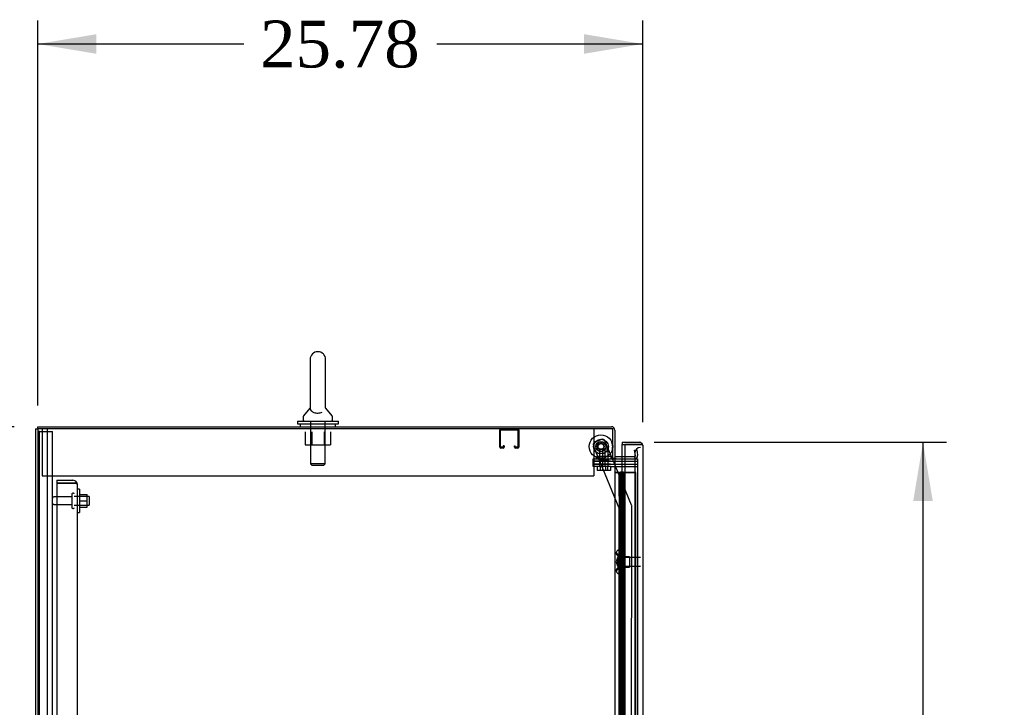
# Model space of a CAD drawing. Header units: inches. Extents: x 2 to 538, y -2 to 358.
# Tile 9 of 25: x 27 to 69, y 218 to 248. Entities that reach past the tile are written whole.
import ezdxf
from ezdxf.enums import TextEntityAlignment as Align
from ezdxf.lldxf.tags import DXFTag

# ---------------------------------------------------------------- set-up
doc = ezdxf.new("R2010")
doc.units = ezdxf.units.IN
doc.header["$MEASUREMENT"] = 0
for name, color, linetype in [('COM43135', 7, 'Continuous'), ('COM50677-1', 7, 'Continuous'), ('COM55607-2', 7, 'Continuous'), ('COM55738-23', 7, 'Continuous'), ('COM56145', 7, 'Continuous'), ('COM70098', 7, 'Continuous'), ('COM70112-4', 7, 'Continuous'), ('COM70220', 7, 'Continuous'), ('COM70839-4', 7, 'Continuous'), ('COM71182-2', 7, 'Continuous'), ('COM71187-2', 7, 'Continuous'), ('COM71193-4', 7, 'Continuous'), ('Default', 7, 'Continuous'), ('GSK86006', 7, 'Continuous'), ('NTS166105', 7, 'Continuous'), ('NTS18024', 7, 'Continuous'), ('NTS18147', 7, 'Continuous'), ('NTS86070', 7, 'Continuous'), ('ROL87452', 7, 'Continuous'), ('RVT17786', 7, 'Continuous'), ('SCC180005', 7, 'Continuous'), ('SCS86415', 7, 'Continuous'), ('STD26089', 7, 'Continuous'), ('STD26122', 7, 'Continuous'), ('WAF25059', 7, 'Continuous'), ('WAF25376', 7, 'Continuous'), ('WAF25377', 7, 'Continuous'), ('WAM254785', 7, 'Continuous'), ('WAM30038', 7, 'Continuous')]:
    doc.layers.add(name, color=color, linetype=linetype)
doc.styles.add('SEACAD_Times_New_Roman', font='times.ttf')
tags = doc.linetypes.add('HIDDEN2', pattern=[0.1875, 0.125, -0.0625]).pattern_tags.tags
tags[6:7] = [DXFTag(74, 4), DXFTag(75, 0), DXFTag(340, '0'), DXFTag(46, 0.0), DXFTag(50, 0.0), DXFTag(44, 0.0), DXFTag(45, 0.0)]
tags[4:5] = [DXFTag(74, 4), DXFTag(75, 0), DXFTag(340, '0'), DXFTag(46, 0.0), DXFTag(50, 0.0), DXFTag(44, 0.0), DXFTag(45, 0.0)]
doc.dimstyles.new('HAMMOND_(STH_-_540x360)', dxfattribs={"dimtxt": 2, "dimasz": 2.5, "dimexe": 1, "dimexo": 1, "dimgap": 0.5, "dimtad": 0, "dimtih": 1, "dimtoh": 1, "dimzin": 0, "dimdsep": 46, "dimtxsty": 'SEACAD_Times_New_Roman', "dimblk1": '_SE_FILLED', "dimblk2": '_SE_FILLED', "dimsah": 1, "dimcen": 1, "dimadec": 0, "dimazin": 0, "dimtfac": 0.8, "dimtofl": 0, "dimtmove": 0, "dimatfit": 3, "dimfxl": 1, "dimtolj": 1, "dimtzin": 0, "dimarcsym": 0})

# ---------------------------------------------------------------- blocks, each defined once
blk = doc.blocks.new('SE3')
at = {"layer": 'COM43135', "color": 7, "linetype": 'HIDDEN2'}
for p, q in [((28.771, 228.174), (28.771, 228.049)), ((28.771, 228.174), (29.461, 228.174)), ((28.771, 228.049), (28.771, 160.3)), ((29.461, 228.049), (28.771, 228.049)), ((28.771, 228.049), (29.461, 228.049)), ((29.461, 228.05), (29.461, 228.049)), ((29.543, 228.05), (29.461, 228.05)), ((29.461, 228.049), (29.611, 228.049)), ((29.543, 228.05), (29.611, 228.099)), ((29.646, 227.99), (29.646, 227.989)), ((29.646, 227.99), (29.646, 227.99)), ((29.646, 227.989), (29.646, 160.359))]:
    blk.add_line(p, q, dxfattribs=at)
for start, end in [(36.194, 90), (0.1208, 36.194), (0, 0.0589)]:
    blk.add_arc((29.461, 227.989), 0.185, start, end, dxfattribs=at)
blk.add_open_spline([(29.611, 228.049), (29.622, 228.039), (29.631, 228.029), (29.64, 228.015), (29.642, 228.01), (29.645, 228), (29.646, 227.995), (29.646, 227.99)], degree=3, knots=[0, 0, 0, 0, 0.5, 0.5, 0.75, 0.75, 1, 1, 1, 1], dxfattribs=at)
at = {"layer": 'COM50677-1', "color": 7, "linetype": 'HIDDEN2'}
for p, q in [((28.147, 230.359), (28.147, 230.174)), ((51.647, 230.359), (51.647, 230.174)), ((28.147, 230.174), (28.147, 228.359)), ((51.647, 230.174), (51.647, 228.359)), ((28.147, 228.359), (51.647, 228.359))]:
    blk.add_line(p, q, dxfattribs=at)
at = {"layer": 'COM55607-2', "color": 7, "linetype": 'Continuous'}
for p, q in [((52.552, 228.498), (52.764, 228.498)), ((52.764, 228.498), (52.967, 228.498)), ((52.764, 227.498), (52.764, 228.498)), ((52.788, 228.507), (52.788, 228.533)), ((52.788, 228.533), (52.838, 228.533)), ((52.838, 228.507), (52.788, 228.507)), ((52.8, 228.507), (52.8, 228.498)), ((52.838, 228.533), (52.863, 228.533)), ((52.838, 228.507), (52.863, 228.507)), ((52.863, 228.533), (52.913, 228.533)), ((52.913, 228.507), (52.863, 228.507)), ((52.9, 228.498), (52.9, 228.507)), ((52.913, 228.533), (52.913, 228.507)), ((52.967, 228.498), (52.969, 228.498)), ((52.967, 227.498), (52.967, 228.498)), ((52.967, 227.498), (52.764, 227.498)), ((52.764, 226.498), (52.764, 227.498)), ((52.967, 227.498), (52.764, 227.498)), ((52.967, 226.498), (52.967, 227.498)), ((52.967, 226.498), (52.764, 226.498)), ((52.967, 226.498), (52.764, 226.498)), ((52.764, 225.498), (52.764, 226.498)), ((52.967, 225.498), (52.967, 226.498)), ((52.967, 225.498), (52.764, 225.498)), ((52.764, 224.498), (52.764, 225.498)), ((52.967, 225.498), (52.764, 225.498)), ((52.967, 224.498), (52.967, 225.498)), ((52.967, 224.498), (52.764, 224.498)), ((52.967, 224.498), (52.764, 224.498)), ((52.764, 223.498), (52.764, 224.498)), ((52.967, 223.498), (52.967, 224.498)), ((52.967, 223.498), (52.764, 223.498)), ((52.764, 222.498), (52.764, 223.498)), ((52.967, 223.498), (52.764, 223.498)), ((52.967, 222.498), (52.967, 223.498)), ((52.967, 222.498), (52.764, 222.498)), ((52.967, 222.498), (52.764, 222.498)), ((52.764, 221.498), (52.764, 222.498)), ((52.967, 221.498), (52.967, 222.498)), ((52.967, 221.498), (52.764, 221.498)), ((52.764, 220.498), (52.764, 221.498)), ((52.967, 221.498), (52.764, 221.498)), ((52.967, 220.498), (52.967, 221.498)), ((52.967, 220.498), (52.764, 220.498)), ((52.967, 220.498), (52.764, 220.498)), ((52.764, 219.498), (52.764, 220.498)), ((52.967, 219.498), (52.967, 220.498)), ((52.967, 219.498), (52.764, 219.498)), ((52.764, 218.498), (52.764, 219.498)), ((52.967, 219.498), (52.764, 219.498)), ((52.967, 218.498), (52.967, 219.498)), ((52.967, 218.498), (52.764, 218.498)), ((52.967, 218.498), (52.764, 218.498)), ((52.764, 217.498), (52.764, 218.498)), ((52.967, 217.498), (52.967, 218.498))]:
    blk.add_line(p, q, dxfattribs=at)
at = {"layer": 'COM55607-2', "color": 7, "linetype": 'HIDDEN2'}
for p, q in [((52.614, 228.497), (52.552, 228.497)), ((52.738, 228.497), (52.614, 228.497)), ((52.733, 228.497), (52.733, 227.498)), ((52.738, 228.497), (52.861, 228.497)), ((52.738, 227.498), (52.738, 228.497)), ((52.8, 228.498), (52.8, 160.498)), ((52.861, 228.497), (52.861, 227.498)), ((52.861, 228.497), (52.9, 228.497)), ((52.9, 160.498), (52.9, 228.498)), ((52.905, 228.497), (52.9, 228.497)), ((52.93, 228.497), (52.905, 228.497)), ((53.445, 228.497), (52.93, 228.497)), ((52.969, 228.498), (53.445, 228.498)), ((53.445, 160.498), (53.445, 228.498)), ((52.764, 227.498), (52.733, 227.498)), ((52.733, 227.498), (52.733, 226.498)), ((52.861, 227.497), (52.733, 227.497)), ((52.809, 227.497), (52.809, 226.498)), ((52.85, 227.497), (52.85, 226.498)), ((52.905, 227.497), (52.85, 227.497)), ((52.764, 226.498), (52.733, 226.498)), ((52.861, 226.497), (52.733, 226.497)), ((52.733, 226.497), (52.733, 225.498)), ((52.738, 225.498), (52.738, 226.497)), ((52.905, 226.497), (52.85, 226.497)), ((52.861, 226.497), (52.861, 225.498)), ((52.764, 225.498), (52.733, 225.498)), ((52.733, 225.498), (52.733, 224.498)), ((52.861, 225.497), (52.733, 225.497)), ((52.809, 225.497), (52.809, 224.498)), ((52.85, 225.497), (52.85, 224.498)), ((52.905, 225.497), (52.85, 225.497)), ((52.764, 224.498), (52.733, 224.498)), ((52.861, 224.497), (52.733, 224.497)), ((52.733, 224.497), (52.733, 223.498)), ((52.738, 223.498), (52.738, 224.497)), ((52.905, 224.497), (52.85, 224.497)), ((52.861, 224.497), (52.861, 223.498)), ((52.764, 223.498), (52.733, 223.498)), ((52.733, 223.498), (52.733, 222.498)), ((52.861, 223.497), (52.733, 223.497)), ((52.809, 223.497), (52.809, 222.498)), ((52.85, 223.497), (52.85, 222.498)), ((52.905, 223.497), (52.85, 223.497)), ((52.764, 222.498), (52.733, 222.498)), ((52.861, 222.497), (52.733, 222.497)), ((52.733, 222.497), (52.733, 221.498)), ((52.738, 221.498), (52.738, 222.497)), ((52.905, 222.497), (52.85, 222.497)), ((52.861, 222.497), (52.861, 221.498)), ((52.764, 221.498), (52.733, 221.498)), ((52.733, 221.498), (52.733, 220.498)), ((52.861, 221.497), (52.733, 221.497)), ((52.809, 221.497), (52.809, 220.498)), ((52.85, 221.497), (52.85, 220.498)), ((52.905, 221.497), (52.85, 221.497)), ((52.764, 220.498), (52.733, 220.498)), ((52.861, 220.497), (52.733, 220.497)), ((52.733, 220.497), (52.733, 219.498)), ((52.738, 219.498), (52.738, 220.497)), ((52.905, 220.497), (52.85, 220.497)), ((52.861, 220.497), (52.861, 219.498)), ((52.764, 219.498), (52.733, 219.498)), ((52.733, 219.498), (52.733, 218.498)), ((52.861, 219.497), (52.733, 219.497)), ((52.809, 219.497), (52.809, 218.498)), ((52.85, 219.497), (52.85, 218.498)), ((52.905, 219.497), (52.85, 219.497)), ((52.764, 218.498), (52.733, 218.498))]:
    blk.add_line(p, q, dxfattribs=at)
at = {"layer": 'COM55738-23', "color": 7, "linetype": 'HIDDEN2'}
for p, q in [((28.031, 230.256), (27.959, 230.256)), ((28.031, 158.506), (28.031, 230.256)), ((28.031, 230.256), (28.147, 230.256)), ((28.147, 230.256), (28.397, 230.256)), ((28.397, 230.256), (28.584, 230.256)), ((28.584, 158.506), (28.584, 230.256))]:
    blk.add_line(p, q, dxfattribs=at)
at = {"layer": 'COM56145', "color": 7, "linetype": 'HIDDEN2'}
for p, q in [((47.644, 229.589), (47.644, 230.316)), ((47.684, 229.589), (47.684, 230.316)), ((47.687, 230.319), (48.414, 230.319)), ((48.417, 230.316), (48.417, 229.589)), ((48.457, 230.316), (48.457, 229.589)), ((47.789, 229.586), (47.687, 229.586)), ((47.789, 229.546), (47.687, 229.546)), ((47.792, 229.64), (47.792, 229.589)), ((47.832, 229.64), (47.792, 229.64)), ((47.832, 229.64), (47.832, 229.589)), ((48.269, 229.589), (48.269, 229.64)), ((48.269, 229.64), (48.309, 229.64)), ((48.309, 229.589), (48.309, 229.64)), ((48.414, 229.586), (48.312, 229.586)), ((48.414, 229.546), (48.312, 229.546))]:
    blk.add_line(p, q, dxfattribs=at)
for centre, radius, start, end in [((47.687, 230.316), 0.043, 90, 180), ((47.687, 230.316), 0.003, 90, 180), ((48.414, 230.316), 0.043, 0, 90), ((48.414, 230.316), 0.003, 0, 90), ((47.687, 229.589), 0.043, 180, 270), ((47.687, 229.589), 0.003, 180, 270), ((47.789, 229.589), 0.003, 270, 0), ((47.789, 229.589), 0.043, 270, 0), ((48.312, 229.589), 0.043, 180, 270), ((48.312, 229.589), 0.003, 180, 270), ((48.414, 229.589), 0.003, 270, 0), ((48.414, 229.589), 0.043, 270, 0)]:
    blk.add_arc(centre, radius, start, end, dxfattribs=at)
at = {"layer": 'COM70098', "color": 7, "linetype": 'HIDDEN2'}
for p, q in [((51.62, 228.984), (51.62, 229.079)), ((51.62, 229.079), (52.37, 229.079)), ((52.37, 229.079), (52.409, 229.079)), ((52.37, 228.984), (51.62, 228.984)), ((51.62, 228.764), (51.62, 228.859)), ((51.62, 228.859), (52.37, 228.859)), ((52.37, 228.764), (51.62, 228.764)), ((52.37, 228.984), (53.519, 228.984)), ((52.37, 228.859), (53.519, 228.859)), ((52.37, 228.764), (53.519, 228.764))]:
    blk.add_line(p, q, dxfattribs=at)
at = {"layer": 'COM70112-4', "color": 7, "linetype": 'Continuous'}
for p, q in [((27.959, 230.454), (52.409, 230.454)), ((27.959, 230.359), (27.959, 230.454)), ((52.552, 230.311), (52.552, 229.109)), ((52.457, 229.109), (52.552, 229.109)), ((52.969, 229.174), (52.6, 229.174))]:
    blk.add_line(p, q, dxfattribs=at)
at = {"layer": 'COM70112-4', "color": 7, "linetype": 'HIDDEN2'}
for p, q in [((53.385, 229.46), (53.479, 229.476)), ((53.479, 229.476), (53.519, 229.247)), ((53.378, 229.174), (52.969, 229.174)), ((53.425, 229.231), (53.385, 229.46)), ((53.425, 229.213), (53.425, 229.231)), ((53.519, 229.247), (53.521, 229.23))]:
    blk.add_line(p, q, dxfattribs=at)
at = {"layer": 'COM70112-4', "color": 7, "linetype": 'Continuous'}
for centre, radius, start, end in [((52.409, 230.311), 0.143, 0, 90), ((52.6, 229.222), 0.143, 232.2051, 270), ((52.6, 229.222), 0.048, 180, 270)]:
    blk.add_arc(centre, radius, start, end, dxfattribs=at)
at = {"layer": 'COM70112-4', "color": 7, "linetype": 'HIDDEN2'}
for centre, radius, start, end in [((52.409, 230.311), 0.048, 0, 90), ((53.378, 229.222), 0.143, 270, 2.8653), ((53.378, 229.222), 0.048, 270, 348.2832)]:
    blk.add_arc(centre, radius, start, end, dxfattribs=at)
at = {"layer": 'COM70220', "color": 7, "linetype": 'HIDDEN2'}
for p, q in [((53.394, 229.321), (53.394, 229.071)), ((53.394, 229.071), (53.394, 159.924))]:
    blk.add_line(p, q, dxfattribs=at)
blk.add_arc((53.644, 229.321), 0.25, 90, 180, dxfattribs=at)
at = {"layer": 'COM70839-4', "color": 7, "linetype": 'HIDDEN2'}
for p, q in [((51.706, 229.808), (51.965, 229.915)), ((51.706, 229.808), (51.965, 229.915)), ((52.738, 226.988), (51.638, 229.644)), ((52.738, 226.988), (51.638, 229.644)), ((52.434, 229.109), (52.129, 229.848)), ((52.434, 229.109), (52.129, 229.847)), ((53.259, 227.116), (52.447, 229.079)), ((53.259, 227.116), (52.447, 229.079)), ((52.724, 195.142), (52.738, 226.988)), ((52.738, 226.988), (52.738, 226.988)), ((53.256, 196.517), (53.269, 227.069)), ((53.269, 227.069), (53.269, 227.069))]:
    blk.add_line(p, q, dxfattribs=at)
at = {"layer": 'COM70839-4', "color": 7, "linetype": 'Continuous'}
blk.add_line((52.447, 229.079), (52.434, 229.109), dxfattribs=at)
blk.add_line((52.447, 229.079), (52.434, 229.109), dxfattribs=at)
at = {"layer": 'COM70839-4', "color": 7, "linetype": 'HIDDEN2'}
blk.add_circle((51.957, 229.608), 0.129, dxfattribs=at)
for centre, start, end in [((52.013, 229.8), 22.4877, 112.4877), ((51.753, 229.692), 112.4877, 202.4877), ((53.144, 227.069), 359.9757, 22.4877)]:
    blk.add_arc(centre, 0.125, start, end, dxfattribs=at)
at = {"layer": 'COM71182-2', "color": 7, "linetype": 'Continuous'}
for p, q in [((27.959, 230.359), (27.959, 158.424)), ((52.457, 230.359), (27.959, 230.359)), ((52.457, 229.109), (52.457, 230.359)), ((52.409, 229.109), (52.409, 229.079)), ((52.409, 229.109), (52.457, 229.109)), ((52.409, 229.079), (52.552, 229.079)), ((52.552, 229.079), (52.552, 159.704)), ((52.6, 229.079), (52.552, 229.079)), ((52.6, 229.079), (52.969, 229.079))]:
    blk.add_line(p, q, dxfattribs=at)
at = {"layer": 'COM71182-2', "color": 7, "linetype": 'HIDDEN2'}
for p, q in [((52.969, 229.079), (53.519, 229.079)), ((53.519, 229.079), (53.519, 159.704))]:
    blk.add_line(p, q, dxfattribs=at)
at = {"layer": 'COM71187-2', "color": 7, "linetype": 'Continuous'}
for q in [(27.864, 158.424), (27.959, 230.359)]:
    blk.add_line((27.864, 230.359), q, dxfattribs=at)
at = {"layer": 'COM71187-2', "color": 7, "linetype": 'HIDDEN2'}
blk.add_line((28.364, 230.359), (28.364, 158.424), dxfattribs=at)
at = {"layer": 'COM71193-4', "color": 7, "linetype": 'Continuous'}
for p, q in [((52.864, 229.791), (52.864, 229.696)), ((52.864, 229.791), (53.596, 229.791)), ((52.864, 229.174), (52.864, 229.696)), ((52.864, 229.696), (52.969, 229.696)), ((52.864, 229.696), (53.596, 229.696)), ((52.969, 229.696), (52.969, 159.3)), ((53.596, 229.696), (52.969, 229.696)), ((53.596, 229.697), (53.596, 229.696)), ((53.659, 229.697), (53.596, 229.697)), ((53.596, 229.696), (53.71, 229.696)), ((53.659, 229.697), (53.71, 229.736)), ((53.739, 229.649), (53.739, 229.649)), ((53.739, 229.649), (53.739, 229.648)), ((53.739, 229.648), (53.739, 159.347))]:
    blk.add_line(p, q, dxfattribs=at)
at = {"layer": 'COM71193-4', "color": 7, "linetype": 'HIDDEN2'}
blk.add_line((52.864, 159.609), (52.864, 229.174), dxfattribs=at)
at = {"layer": 'COM71193-4', "color": 7, "linetype": 'Continuous'}
for start, end in [(37.5036, 90), (0.1561, 37.5036), (0, 0.0762)]:
    blk.add_arc((53.596, 229.648), 0.143, start, end, dxfattribs=at)
blk.add_open_spline([(53.71, 229.696), (53.719, 229.688), (53.727, 229.68), (53.734, 229.669), (53.736, 229.665), (53.739, 229.657), (53.739, 229.653), (53.739, 229.649)], degree=3, knots=[0, 0, 0, 0, 0.5, 0.5, 0.75, 0.75, 1, 1, 1, 1], dxfattribs=at)
at = {"layer": 'GSK86006', "color": 7, "linetype": 'HIDDEN2'}
for p, q in [((51.62, 228.859), (51.62, 228.984)), ((51.62, 228.984), (52.37, 228.984)), ((52.37, 228.859), (51.62, 228.859)), ((52.37, 228.984), (53.519, 228.984)), ((52.37, 228.859), (53.519, 228.859))]:
    blk.add_line(p, q, dxfattribs=at)
at = {"layer": 'NTS166105', "color": 7, "linetype": 'HIDDEN2'}
for p, q in [((29.742, 227.573), (30.062, 227.573)), ((30.062, 227.302), (30.062, 227.573)), ((29.742, 227.302), (30.062, 227.302)), ((29.742, 227.023), (30.062, 227.023)), ((30.062, 227.023), (30.062, 227.302))]:
    blk.add_line(p, q, dxfattribs=at)
at = {"layer": 'NTS18024', "color": 7, "linetype": 'HIDDEN2'}
for p, q in [((39.362, 230.234), (39.362, 229.689)), ((39.634, 230.234), (39.634, 229.689)), ((40.16, 230.234), (40.16, 229.689)), ((40.435, 230.234), (40.435, 229.689)), ((39.362, 229.689), (39.634, 229.689)), ((39.634, 229.689), (40.16, 229.689)), ((40.16, 229.689), (40.435, 229.689))]:
    blk.add_line(p, q, dxfattribs=at)
at = {"layer": 'NTS18147', "color": 7, "linetype": 'HIDDEN2'}
for p, q in [((52.612, 225.097), (52.612, 225.043)), ((52.674, 225.192), (52.674, 225.196)), ((52.737, 225.196), (52.674, 225.196)), ((52.674, 225.192), (52.737, 225.192)), ((52.674, 225.003), (52.674, 224.885)), ((52.737, 225.003), (52.674, 225.003)), ((52.674, 224.885), (52.737, 224.885)), ((52.737, 225.192), (52.737, 225.196)), ((52.737, 225.003), (52.737, 225.192)), ((52.737, 224.885), (52.737, 225.003)), ((53.174, 224.916), (52.737, 224.916)), ((52.737, 224.508), (52.737, 224.885)), ((53.174, 224.916), (53.174, 224.476)), ((52.674, 224.508), (52.674, 224.39)), ((52.737, 224.508), (52.674, 224.508)), ((52.737, 224.39), (52.737, 224.508)), ((52.737, 224.476), (53.174, 224.476)), ((52.612, 224.35), (52.612, 224.296)), ((52.674, 224.39), (52.737, 224.39)), ((52.674, 224.201), (52.674, 224.196)), ((52.737, 224.201), (52.674, 224.201)), ((52.674, 224.196), (52.737, 224.196)), ((52.737, 224.201), (52.737, 224.39)), ((52.737, 224.201), (52.737, 224.196))]:
    blk.add_line(p, q, dxfattribs=at)
blk.add_arc((52.93, 224.696), 0.318, 143.6338, 216.3662, dxfattribs=at)
for centre, start_param, end_param in [((52.93, 225.097), 2.506883, 3.776302), ((52.93, 225.043), 3.141593, 3.776302), ((52.93, 224.35), 2.506883, 3.141593), ((52.93, 224.296), 2.506883, 3.776302)]:
    blk.add_ellipse(centre, major_axis=(0.318, 0), ratio=0.5, start_param=start_param, end_param=end_param, dxfattribs=at)
at = {"layer": 'NTS86070', "color": 7, "linetype": 'HIDDEN2'}
for p, q in [((51.894, 229.179), (51.769, 229.179)), ((51.769, 229.079), (51.769, 229.179)), ((51.873, 229.079), (51.873, 229.049)), ((52.394, 229.179), (51.894, 229.179)), ((51.894, 229.079), (51.894, 229.179)), ((51.998, 229.079), (51.998, 229.049)), ((52.166, 229.049), (52.166, 229.079)), ((52.269, 229.079), (52.269, 229.179)), ((52.291, 229.049), (52.291, 229.079)), ((52.394, 229.079), (52.394, 229.179)), ((51.883, 229.039), (52.008, 229.039)), ((52.008, 229.039), (52.281, 229.039))]:
    blk.add_line(p, q, dxfattribs=at)
for centre, start, end in [((51.883, 229.049), 180, 270), ((52.008, 229.049), 180, 270), ((52.156, 229.049), 270, 0), ((52.281, 229.049), 270, 0)]:
    blk.add_arc(centre, 0.01, start, end, dxfattribs=at)
at = {"layer": 'ROL87452', "color": 7, "linetype": 'HIDDEN2'}
for radius in [0.5, 0.206]:
    blk.add_circle((51.957, 229.608), radius, dxfattribs=at)
for start, end in [(0, 20.255), (349.4166, 0), (268.8745, 280.6338)]:
    blk.add_arc((51.957, 229.608), 0.5, start, end, dxfattribs=at)
at = {"layer": 'RVT17786', "color": 7, "linetype": 'HIDDEN2'}
for radius in [0.217, 0.125]:
    blk.add_circle((51.957, 229.608), radius, dxfattribs=at)
for start, end in [(159.692, 190.5114), (259.1798, 271.0917)]:
    blk.add_arc((51.957, 229.608), 0.217, start, end, dxfattribs=at)
at = {"layer": 'SCC180005', "color": 7, "linetype": 'HIDDEN2'}
for p, q in [((51.896, 229.514), (52.019, 229.514)), ((51.896, 229.514), (51.896, 228.764)), ((52.021, 229.514), (52.267, 229.514)), ((52.021, 229.514), (52.021, 228.764)), ((52.142, 228.764), (52.142, 229.514)), ((52.267, 228.764), (52.267, 229.514)), ((51.803, 228.764), (51.803, 228.59)), ((51.928, 228.764), (51.928, 228.59)), ((52.019, 228.764), (52.019, 228.59)), ((52.144, 228.764), (52.144, 228.59)), ((52.235, 228.764), (52.235, 228.59)), ((52.36, 228.764), (52.36, 228.59)), ((51.928, 228.59), (51.803, 228.59)), ((52.144, 228.59), (51.928, 228.59)), ((52.36, 228.59), (52.144, 228.59))]:
    blk.add_line(p, q, dxfattribs=at)
at = {"layer": 'SCS86415', "color": 7, "linetype": 'Continuous'}
for p, q in [((39.566, 233.319), (39.566, 231.249)), ((40.228, 231.249), (40.228, 233.319)), ((39.557, 231.239), (39.286, 230.912)), ((39.566, 231.249), (39.566, 231.248)), ((40.228, 231.248), (40.228, 231.249)), ((40.508, 230.912), (40.237, 231.239)), ((39.272, 230.874), (39.272, 230.754)), ((40.522, 230.754), (40.522, 230.874))]:
    blk.add_line(p, q, dxfattribs=at)
at = {"layer": 'SCS86415', "color": 7, "linetype": 'HIDDEN2'}
for p, q in [((39.585, 230.694), (39.585, 228.879)), ((40.209, 228.879), (40.209, 230.694)), ((40.209, 228.879), (39.585, 228.879)), ((39.585, 228.879), (39.645, 228.819)), ((39.645, 228.819), (40.149, 228.819)), ((40.149, 228.819), (40.209, 228.879))]:
    blk.add_line(p, q, dxfattribs=at)
at = {"layer": 'SCS86415', "color": 7, "linetype": 'Continuous'}
for centre, radius, start, end in [((39.897, 233.319), 0.331, 0, 180), ((39.332, 230.874), 0.06, 140.3214, 180), ((39.332, 230.754), 0.06, 180, 270), ((40.462, 230.754), 0.06, 270, 0), ((40.462, 230.874), 0.06, 0, 39.6786)]:
    blk.add_arc(centre, radius, start, end, dxfattribs=at)
blk.add_open_spline([(39.566, 231.256), (39.566, 231.253), (39.566, 231.248), (39.566, 231.234), (39.567, 231.223), (39.576, 231.185), (39.59, 231.157), (39.64, 231.105), (39.678, 231.08), (39.779, 231.045), (39.843, 231.035), (39.972, 231.037), (40.034, 231.05), (40.083, 231.069)], degree=3, knots=[0.7007184, 0.7007184, 0.7007184, 0.7007184, 0.71875, 0.71875, 0.75, 0.75, 0.8125, 0.8125, 0.875, 0.875, 0.9375, 0.9375, 1, 1, 1, 1], dxfattribs=at)
at = {"layer": 'STD26089', "color": 7, "linetype": 'HIDDEN2'}
for p, q in [((29.421, 227.465), (28.644, 227.465)), ((29.421, 227.594), (29.421, 227.004)), ((29.491, 227.624), (29.451, 227.624)), ((30.146, 227.487), (29.521, 227.487)), ((30.146, 227.487), (30.146, 227.112)), ((28.644, 227.133), (29.421, 227.133)), ((29.451, 226.974), (29.491, 226.974)), ((29.521, 227.112), (30.146, 227.112))]:
    blk.add_line(p, q, dxfattribs=at)
for centre, radius, start, end in [((28.644, 227.405), 0.06, 90, 180), ((29.451, 227.594), 0.03, 90, 180), ((29.491, 227.594), 0.03, 0, 90), ((28.644, 227.193), 0.06, 180, 270), ((29.451, 227.004), 0.03, 180, 270), ((29.491, 227.004), 0.03, 270, 0)]:
    blk.add_arc(centre, radius, start, end, dxfattribs=at)
at = {"layer": 'STD26122', "color": 7, "linetype": 'HIDDEN2'}
for p, q in [((52.679, 224.881), (52.644, 224.846)), ((52.644, 224.846), (52.644, 224.546)), ((52.679, 224.511), (52.679, 224.881)), ((53.644, 224.881), (52.679, 224.881)), ((52.644, 224.546), (52.679, 224.511)), ((52.679, 224.511), (53.644, 224.511))]:
    blk.add_line(p, q, dxfattribs=at)
at = {"layer": 'WAF25059', "color": 7, "linetype": 'HIDDEN2'}
for p, q in [((29.742, 227.799), (29.646, 227.799)), ((29.742, 227.799), (29.742, 226.799)), ((29.646, 226.799), (29.742, 226.799))]:
    blk.add_line(p, q, dxfattribs=at)
at = {"layer": 'WAF25376', "color": 7, "linetype": 'HIDDEN2'}
for radius in [0.315, 0.14]:
    blk.add_circle((51.957, 229.608), radius, dxfattribs=at)
for radius, start, end in [(0.315, 171.4829, 188.7427), (0.14, 71.6718, 90.8339), (0.14, 343.3942, 0), (0.14, 0, 14.1221)]:
    blk.add_arc((51.957, 229.608), radius, start, end, dxfattribs=at)
at = {"layer": 'WAF25377', "color": 7, "linetype": 'Continuous'}
for p, q in [((39.022, 230.694), (40.772, 230.694)), ((39.022, 230.694), (39.022, 230.579)), ((39.022, 230.579), (40.772, 230.579)), ((40.772, 230.579), (40.772, 230.694))]:
    blk.add_line(p, q, dxfattribs=at)
at = {"layer": 'WAM254785', "color": 7, "linetype": 'Continuous'}
for p, q in [((39.147, 230.579), (39.147, 230.454)), ((40.647, 230.454), (40.647, 230.579))]:
    blk.add_line(p, q, dxfattribs=at)
at = {"layer": 'WAM30038', "color": 7, "linetype": 'HIDDEN2'}
for p, q in [((52.862, 224.321), (52.862, 225.071)), ((52.886, 225.071), (52.862, 225.071)), ((52.886, 224.321), (52.886, 225.071)), ((52.9, 224.879), (52.934, 224.858)), ((52.95, 224.87), (52.905, 224.899)), ((52.905, 224.874), (52.95, 224.846)), ((52.934, 224.858), (52.95, 224.87)), ((52.95, 224.925), (52.95, 224.87)), ((52.95, 224.846), (52.95, 224.714)), ((52.934, 224.535), (52.9, 224.514)), ((52.95, 224.714), (52.905, 224.714)), ((52.905, 224.679), (52.95, 224.679)), ((52.95, 224.547), (52.905, 224.519)), ((52.905, 224.494), (52.95, 224.523)), ((52.95, 224.523), (52.934, 224.535)), ((52.95, 224.679), (52.95, 224.547)), ((52.95, 224.523), (52.95, 224.468)), ((52.862, 224.321), (52.886, 224.321))]:
    blk.add_line(p, q, dxfattribs=at)
for centre, radius, start, end in [((53.473, 225.602), 0.854, 226.5547, 228.2901), ((52.904, 224.696), 0.0182, 87.1609, 177.9942), ((52.904, 224.697), 0.0181, 181.7718, 273.073), ((53.47, 223.794), 0.85, 131.7058, 133.4493)]:
    blk.add_arc(centre, radius, start, end, dxfattribs=at)
for points, knots in [([(52.886, 224.899), (52.886, 224.897), (52.886, 224.894), (52.889, 224.889), (52.891, 224.887), (52.896, 224.88), (52.9, 224.877), (52.905, 224.874)], [0, 0, 0, 0, 0.25, 0.25, 0.5, 0.5, 1, 1, 1, 1]), ([(52.905, 224.899), (52.903, 224.9), (52.9, 224.901), (52.896, 224.903), (52.894, 224.903), (52.892, 224.904), (52.892, 224.904), (52.891, 224.904)], [0, 0, 0, 0, 0.25, 0.25, 0.5, 0.5, 0.5626015, 0.5626015, 0.5626015, 0.5626015]), ([(52.905, 224.965), (52.907, 224.963), (52.909, 224.961), (52.911, 224.959), (52.924, 224.948), (52.937, 224.936), (52.95, 224.925)], [0, 0, 0, 0, 0.141448, 0.141448, 0.141448, 1, 1, 1, 1]), ([(52.905, 224.519), (52.903, 224.518), (52.9, 224.516), (52.896, 224.513), (52.894, 224.511), (52.891, 224.506), (52.889, 224.504), (52.886, 224.499), (52.886, 224.496), (52.886, 224.494)], [0, 0, 0, 0, 0.25, 0.25, 0.5, 0.5, 0.75, 0.75, 1, 1, 1, 1]), ([(52.891, 224.489), (52.892, 224.489), (52.892, 224.489), (52.896, 224.49), (52.9, 224.492), (52.905, 224.494)], [0.4389304, 0.4389304, 0.4389304, 0.4389304, 0.5, 0.5, 1, 1, 1, 1]), ([(52.95, 224.468), (52.937, 224.457), (52.924, 224.445), (52.911, 224.434), (52.909, 224.432), (52.907, 224.43), (52.905, 224.428)], [0, 0, 0, 0, 0.858552, 0.858552, 0.858552, 1, 1, 1, 1])]:
    blk.add_open_spline(points, degree=3, knots=knots, dxfattribs=at)
blk = doc.blocks.new('DMBLK3836')
at = {"layer": 'Default', "linetype": 'Continuous'}
for points in [[(30.459, 247.18), (27.959, 246.763), (30.459, 246.346)], [(51.239, 247.18), (51.239, 246.346), (53.739, 246.763)]]:
    blk.add_hatch(color=7, dxfattribs=at).paths.add_polyline_path(points)
at = {"layer": 'Default', "color": 7, "linetype": 'Continuous'}
for p, q in [((27.959, 231.359), (27.959, 247.763)), ((53.739, 230.648), (53.739, 247.763)), ((27.959, 246.763), (36.737, 246.763)), ((44.962, 246.763), (53.739, 246.763))]:
    blk.add_line(p, q, dxfattribs=at)
at = {"layer": 'Default', "color": 7, "linetype": 'Continuous', "style": 'SEACAD_Times_New_Roman'}
blk.add_text('25.78', height=2, dxfattribs=at).set_placement((37.437, 247.763), align=Align.TOP_LEFT)
blk = doc.blocks.new('_SE_FILLED')
at = {"color": 0}
blk.add_line((0, 0), (-1, 0), dxfattribs=at)
blk.add_solid([(0, 0), (-1, -0.1665), (-1, 0.1665), (0, 0)], dxfattribs=at)
blk = doc.blocks.new('DMBLK3837')
at = {"layer": 'Default', "linetype": 'Continuous'}
for points in [[(17.705, 227.954), (18.539, 227.954), (18.122, 230.454)], [(17.705, 148.829), (18.122, 146.329), (18.539, 148.829)]]:
    blk.add_hatch(color=7, dxfattribs=at).paths.add_polyline_path(points)
at = {"layer": 'Default', "color": 7, "linetype": 'Continuous'}
for p, q in [((26.959, 230.454), (17.122, 230.454)), ((18.122, 230.454), (18.122, 190.092)), ((18.122, 187.392), (18.122, 146.329)), ((26.959, 146.329), (17.122, 146.329))]:
    blk.add_line(p, q, dxfattribs=at)
at = {"layer": 'Default', "color": 7, "linetype": 'Continuous', "style": 'SEACAD_Times_New_Roman'}
blk.add_text('84.13', height=2, dxfattribs=at).set_placement((14.71, 189.392), align=Align.TOP_LEFT)
blk = doc.blocks.new('DMBLK3838')
at = {"layer": 'Default', "linetype": 'Continuous'}
for points in [[(66.094, 227.291), (65.677, 229.791), (65.261, 227.291)], [(66.094, 161.704), (65.261, 161.704), (65.677, 159.204)]]:
    blk.add_hatch(color=7, dxfattribs=at).paths.add_polyline_path(points)
at = {"layer": 'Default', "color": 7, "linetype": 'Continuous'}
for p, q in [((54.23, 229.791), (66.677, 229.791)), ((65.677, 229.791), (65.677, 196.198)), ((65.677, 190.498), (65.677, 159.204)), ((54.596, 159.204), (66.677, 159.204))]:
    blk.add_line(p, q, dxfattribs=at)
at = {"layer": 'Default', "color": 7, "linetype": 'Continuous', "style": 'SEACAD_Times_New_Roman'}
for s, p in [('70.59', (62.265, 195.498)), ('DOOR', (61.483, 192.498))]:
    blk.add_text(s, height=2, dxfattribs=at).set_placement(p, align=Align.TOP_LEFT)

msp = doc.modelspace()

# ---------------------------------------------------------------- block references
at = {"layer": 'Default'}
msp.add_blockref('SE3', (0, 0), dxfattribs=at)

# ---------------------------------------------------------------- dimensions: what is measured, and where the dimension line sits
at = {"layer": 'Default', "color": 7, "linetype": 'Continuous'}
dim = msp.add_linear_dim(base=(53.739, 246.763), p1=(27.959, 230.359), p2=(53.739, 229.648), text='\\A1;<>', dimstyle='HAMMOND_(STH_-_540x360)', dxfattribs=at)
dim.commit()
dim.dimension.update_dxf_attribs({"geometry": 'DMBLK3836', "text_midpoint": (40.849, 246.763), "dimtype": 160})
for base, p1, p2, angle, text, picture, middle, dimtype in [((18.122103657, 230.45448863), (27.959265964, 230.45448863), (27.959344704, 146.32948863), 270.000053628, '\\A1;<>', 'DMBLK3837', (18.122103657, 188.391988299), 161), ((65.677, 159.204), (53.23, 229.791), (52.864, 159.204), 90, '\\A1;<>\\PDOOR', 'DMBLK3838', (65.677, 194.498), 160)]:
    dim = msp.add_linear_dim(base=base, p1=p1, p2=p2, angle=angle, text=text, dimstyle='HAMMOND_(STH_-_540x360)', dxfattribs=at)
    dim.commit()
    dim.dimension.update_dxf_attribs({"geometry": picture, "text_midpoint": middle, "dimtype": dimtype})

doc.saveas('drawing.dxf')
